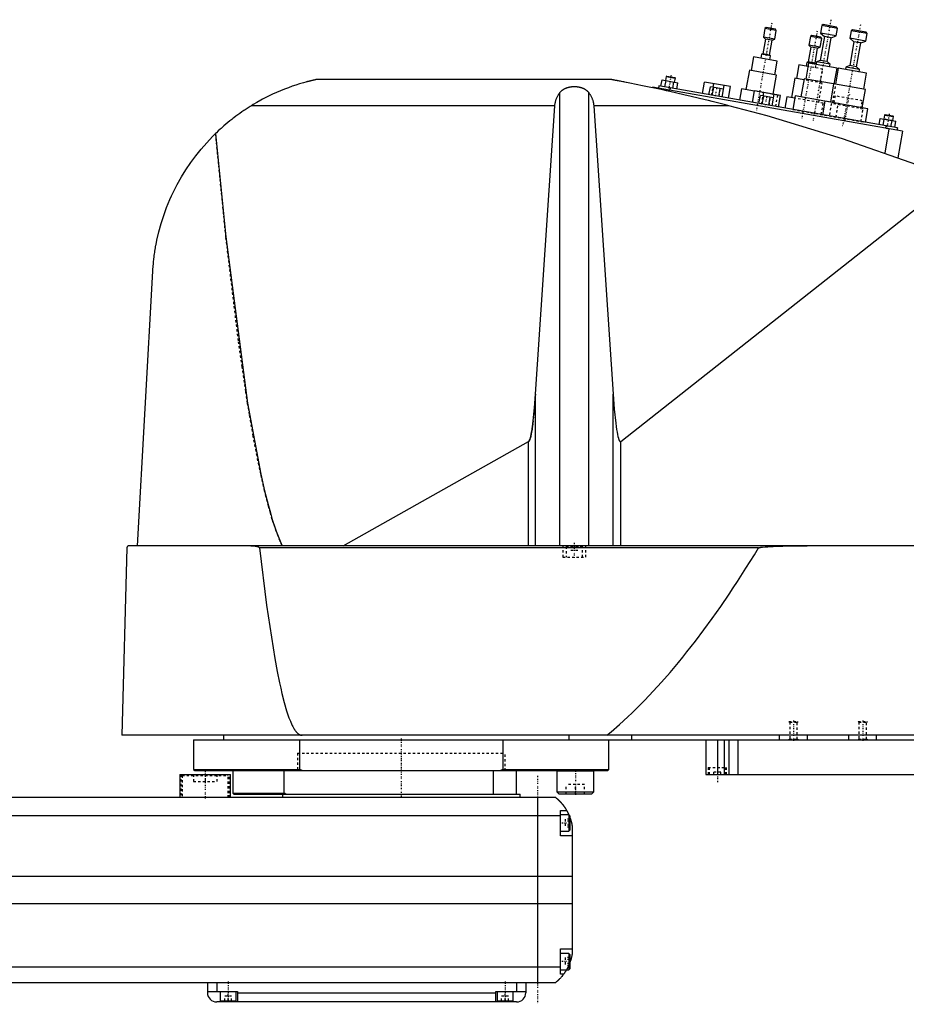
# Model space of a CAD drawing. Extents: x -186 to 1056, y -1 to 900.
# Tile 2 of 4: x 435 to 819, y 371 to 797. Entities that reach past the tile are written whole.
import ezdxf

# ---------------------------------------------------------------- set-up
doc = ezdxf.new("R2010")
doc.units = 0
doc.linetypes.add('CENTER', pattern=[1.5, 0.45, -0.5, 0.05, -0.5])
doc.linetypes.add('DASHED', pattern=[2, 1, -1])
for name, color, linetype in [('AM_0', 7, 'CONTINUOUS'), ('AM_3', 7, 'DASHED'), ('AM_7', 7, 'CENTER')]:
    doc.layers.add(name, color=color, linetype=linetype)

msp = doc.modelspace()

# ---------------------------------------------------------------- linework, layer by layer
at = {"layer": 'AM_0', "color": 7, "linetype": 'CONTINUOUS'}
for p, q in [((757.62, 793.62), (756.94, 789.78)), ((758.2, 794.03), (757.62, 793.62)), ((762.54, 792.75), (757.62, 793.62)), ((762.13, 793.33), (758.2, 794.03)), ((762.54, 792.75), (762.13, 793.33)), ((782.21, 794.87), (781.63, 791.62)), ((782.79, 795.27), (782.21, 794.87)), ((789.1, 793.65), (782.21, 794.87)), ((788.69, 794.23), (782.79, 795.27)), ((788.53, 790.4), (789.1, 793.65)), ((789.1, 793.65), (788.69, 794.23)), ((757.82, 789.01), (756.69, 782.61)), ((756.94, 789.78), (757.82, 789.01)), ((761.86, 788.91), (756.94, 789.78)), ((760.77, 788.49), (757.82, 789.01)), ((760.77, 788.49), (761.86, 788.91)), ((761.86, 788.91), (762.54, 792.75)), ((777.31, 790.15), (776.64, 786.31)), ((777.89, 790.55), (777.31, 790.15)), ((782.24, 789.28), (777.31, 790.15)), ((781.83, 789.86), (777.89, 790.55)), ((781.56, 785.44), (782.24, 789.28)), ((783.39, 790.09), (781.57, 779.75)), ((781.63, 791.62), (783.39, 790.09)), ((788.53, 790.4), (781.63, 791.62)), ((782.24, 789.28), (781.83, 789.86)), ((786.35, 789.57), (783.39, 790.09)), ((784.53, 779.23), (786.35, 789.57)), ((786.35, 789.57), (788.53, 790.4)), ((795.01, 792.61), (794.44, 789.36)), ((794.44, 789.36), (796.2, 787.83)), ((801.33, 788.15), (794.44, 789.36)), ((795.59, 793.02), (795.01, 792.61)), ((801.9, 791.4), (795.01, 792.61)), ((801.5, 791.97), (795.59, 793.02)), ((801.33, 788.15), (801.9, 791.4)), ((801.9, 791.4), (801.5, 791.97)), ((759.65, 782.09), (760.77, 788.49)), ((777.52, 785.54), (776.39, 779.14)), ((776.64, 786.31), (777.52, 785.54)), ((781.56, 785.44), (776.64, 786.31)), ((780.47, 785.02), (777.52, 785.54)), ((779.34, 778.62), (780.47, 785.02)), ((780.47, 785.02), (781.56, 785.44)), ((796.2, 787.83), (794.37, 777.49)), ((799.15, 787.31), (796.2, 787.83)), ((797.33, 776.97), (799.15, 787.31)), ((799.15, 787.31), (801.33, 788.15)), ((752.65, 781.29), (751.61, 775.39)), ((762.99, 779.47), (752.65, 781.29)), ((756.15, 782.4), (755.85, 780.73)), ((756.69, 782.61), (756.15, 782.4)), ((760.09, 781.71), (756.15, 782.4)), ((759.65, 782.09), (756.69, 782.61)), ((760.09, 781.71), (759.65, 782.09)), ((759.79, 780.04), (760.09, 781.71)), ((761.95, 773.56), (762.99, 779.47)), ((772.35, 777.82), (771.3, 771.91)), ((776.28, 777.13), (772.35, 777.82)), ((776.55, 778.6), (775.33, 771.71)), ((775.84, 778.93), (775.55, 777.26)), ((776.39, 779.14), (775.84, 778.93)), ((779.78, 778.24), (775.84, 778.93)), ((779.34, 778.62), (776.39, 779.14)), ((788.86, 776.43), (776.55, 778.6)), ((779.78, 778.24), (779.34, 778.62)), ((779.94, 779.12), (779.75, 778.04)), ((779.75, 778.04), (779.78, 778.24)), ((781.57, 779.75), (779.94, 779.12)), ((785.85, 778.08), (779.94, 779.12)), ((784.53, 779.23), (781.57, 779.75)), ((785.85, 778.08), (784.53, 779.23)), ((785.66, 777), (785.85, 778.08)), ((787.64, 769.54), (788.86, 776.43)), ((789.35, 776.35), (788.13, 769.45)), ((801.66, 774.18), (789.35, 776.35)), ((792.74, 776.87), (792.55, 775.78)), ((794.37, 777.49), (792.74, 776.87)), ((798.65, 775.82), (792.74, 776.87)), ((797.33, 776.97), (794.37, 777.49)), ((798.65, 775.82), (797.33, 776.97)), ((714.85, 772.78), (714.54, 771.06)), ((715.14, 772.98), (714.85, 772.78)), ((714.85, 772.78), (718.79, 772.08)), ((715.14, 772.98), (718.58, 772.37)), ((718.48, 770.36), (718.79, 772.08)), ((718.79, 772.08), (718.58, 772.37)), ((750.87, 775.52), (749.39, 767.15)), ((762.69, 773.43), (750.87, 775.52)), ((761.23, 765.16), (762.69, 773.43)), ((770.57, 772.04), (769.09, 763.67)), ((774.5, 771.35), (770.57, 772.04)), ((774.59, 771.84), (773.2, 763.96)), ((787.4, 769.58), (774.59, 771.84)), ((798.46, 774.74), (798.65, 775.82)), ((800.44, 767.28), (801.66, 774.18)), ((690.94, 771.5), (563.33, 771.5)), ((708.96, 768.18), (708.91, 767.91)), ((817.29, 749.08), (708.96, 768.18)), ((711.6, 768.73), (711.42, 767.75)), ((815, 750.5), (711.6, 768.73)), ((712.56, 768.56), (713.05, 771.32)), ((713.05, 771.32), (719.87, 770.12)), ((714.27, 768.26), (714.75, 771.02)), ((716.52, 767.86), (716.35, 766.88)), ((717.68, 767.66), (718.17, 770.42)), ((719.39, 767.36), (719.87, 770.12)), ((730.6, 765.38), (731.49, 770.4)), ((742.71, 768.42), (731.49, 770.4)), ((733.37, 764.89), (733.98, 768.34)), ((739.67, 767.34), (733.98, 768.34)), ((734.79, 764.64), (735.4, 768.09)), ((735.14, 768.14), (735.42, 769.71)), ((737.64, 764.14), (738.24, 767.59)), ((739.06, 763.89), (739.95, 768.91)), ((741.83, 763.4), (742.71, 768.42)), ((787.39, 769.58), (786, 761.71)), ((801.18, 767.15), (787.39, 769.58)), ((668.66, 569.6), (668.66, 765.71)), ((681.34, 569.6), (681.34, 765.71)), ((714.87, 767.14), (714.78, 766.64)), ((739.06, 763.89), (739.67, 767.34)), ((747.42, 767.49), (746.56, 762.57)), ((753.13, 766.49), (747.42, 767.49)), ((752.27, 761.56), (753.15, 766.58)), ((764.38, 764.6), (753.15, 766.58)), ((755.04, 761.07), (755.65, 764.52)), ((761.33, 763.52), (755.65, 764.52)), ((756.46, 760.82), (757.07, 764.27)), ((756.81, 764.32), (757.08, 765.89)), ((759.3, 760.32), (759.91, 763.77)), ((760.72, 760.07), (761.33, 763.52)), ((760.73, 760.07), (761.61, 765.09)), ((763.49, 759.58), (764.38, 764.6)), ((767.12, 764.02), (766.25, 759.1)), ((770.57, 763.41), (767.12, 764.02)), ((770.74, 764.4), (769.7, 758.49)), ((783.54, 762.14), (770.74, 764.4)), ((799.79, 759.27), (801.18, 767.15)), ((666.57, 760.16), (535.05, 760.16)), ((658.17, 635.23), (666.57, 760.16)), ((742.03, 760.16), (683.43, 760.16)), ((683.43, 760.16), (691.83, 635.23)), ((783.54, 762.14), (782.5, 756.23)), ((802.25, 758.84), (783.54, 762.14)), ((801.21, 752.93), (802.25, 758.84)), ((809.39, 756.1), (809.08, 754.38)), ((809.68, 756.31), (809.39, 756.1)), ((809.39, 756.1), (813.33, 755.41)), ((809.68, 756.31), (813.12, 755.7)), ((813.02, 753.69), (813.33, 755.41)), ((813.33, 755.41), (813.12, 755.7)), ((807.1, 751.89), (807.59, 754.64)), ((807.59, 754.64), (814.41, 753.44)), ((808.81, 751.59), (809.3, 754.34)), ((810.08, 751.37), (809.9, 750.38)), ((812.22, 750.99), (812.71, 753.74)), ((813.93, 750.69), (814.41, 753.44)), ((815, 750.5), (814.83, 749.52)), ((811.38, 750.12), (809.53, 739.63)), ((817.29, 749.08), (815.26, 737.59)), ((695.22, 614.75), (839.33, 728.44)), ((485.65, 569.6), (492.34, 688.56)), ((658.17, 569.6), (658.17, 635.23)), ((691.83, 569.6), (691.83, 635.23)), ((574.82, 569.6), (655.15, 614.71)), ((655.15, 569.6), (655.15, 614.71)), ((695.22, 569.6), (695.22, 614.75)), ((481.05, 568.63), (478.96, 487.5)), ((1052.45, 569.6), (482.05, 569.6)), ((754.88, 568.63), (538.61, 568.63)), ((1055.5, 487.5), (478.96, 487.5)), ((523, 487.5), (523, 485.5)), ((672.83, 485.5), (672.83, 487.5)), ((700, 485.5), (700, 487.5)), ((764, 485.5), (764, 487.5)), ((776, 485.5), (776, 487.5)), ((794, 485.5), (794, 487.5)), ((806, 485.5), (806, 487.5)), ((510, 485.5), (510, 472.7)), ((510, 485.5), (1050, 485.5)), ((555.98, 472.7), (555.98, 485.5)), ((644.02, 485.5), (644.02, 472.7)), ((690, 472.7), (690, 485.5)), ((732, 485.5), (732, 470.5)), ((737, 485.5), (737, 470.5)), ((740, 485.5), (740, 470.5)), ((742, 485.5), (742, 470.5)), ((745.84, 485.5), (745.84, 470.5)), ((504, 470.5), (504, 460.5)), ((504, 470.5), (526, 470.5)), ((510, 472.7), (510.5, 472.2)), ((510, 472.7), (555.98, 472.7)), ((510.5, 472.2), (689.5, 472.2)), ((526, 460.5), (526, 470.5)), ((527, 472.2), (527, 462.5)), ((549.28, 462.5), (549.28, 472.2)), ((557.01, 472.2), (555.98, 472.7)), ((640, 462), (640, 472.2)), ((644.02, 472.7), (642.99, 472.2)), ((644.02, 472.7), (690, 472.7)), ((650, 462), (650, 472.2)), ((667.55, 472.2), (667.45, 472.1)), ((667.45, 472.1), (667.45, 463)), ((667.45, 472.1), (683.45, 472.1)), ((683.45, 472.1), (683.35, 472.2)), ((683.45, 463), (683.45, 472.1)), ((689.5, 472.2), (690, 472.7)), ((732, 470.5), (1040, 470.5)), ((527, 462.5), (527.5, 462)), ((527, 462.5), (549.28, 462.5)), ((527.5, 462), (651.5, 462)), ((548.5, 462), (548.5, 460.5)), ((550, 462), (549.28, 462.5)), ((651.5, 460.5), (651.5, 462)), ((667.45, 463), (668.25, 462.2)), ((667.45, 463), (683.45, 463)), ((668.25, 462.2), (682.65, 462.2)), ((682.65, 462.2), (683.45, 463)), ((667, 460.5), (-83, 460.5)), ((659, 460.5), (659, 380.5)), ((-85, 452.8), (669, 452.8)), ((669, 444), (669, 455)), ((669, 455), (671.65, 455)), ((672.6, 453), (669, 453)), ((673, 452.6), (672.6, 453)), ((672.6, 453), (672.6, 446)), ((673, 452.6), (673, 446.4)), ((674, 448.5), (674, 392.5)), ((669, 446), (672.6, 446)), ((674, 444), (669, 444)), ((672.6, 446), (673, 446.4)), ((-90, 426.46), (674, 426.46)), ((-90, 414.6), (674, 414.6)), ((669, 395), (674, 395)), ((669, 384), (669, 395)), ((672.6, 393), (669, 393)), ((673, 392.6), (672.6, 393)), ((672.6, 393), (672.6, 386)), ((673, 392.6), (673, 386.4)), ((-85, 387.22), (669, 387.22)), ((669, 386), (672.6, 386)), ((670.34, 384), (669, 384)), ((672.6, 386), (673, 386.4)), ((-83, 380.5), (667, 380.5)), ((516, 380.5), (516, 376)), ((520, 380.5), (520, 376.5)), ((650, 380.5), (650, 376.5)), ((654, 380.5), (654, 376)), ((516, 376.5), (529, 376.5)), ((521.5, 376.5), (521.5, 372.5)), ((528.5, 372.5), (528.5, 376.5)), ((529, 376.5), (529, 372)), ((529, 376), (641, 376)), ((641, 376.5), (654, 376.5)), ((641, 372), (641, 376.5)), ((641.5, 376.5), (641.5, 372.5)), ((648.5, 372.5), (648.5, 376.5)), ((650, 372), (520, 372)), ((521.5, 372.5), (528.5, 372.5)), ((525, 372), (525, 372.5)), ((641.5, 372.5), (648.5, 372.5)), ((645, 372), (645, 372.5))]:
    msp.add_line(p, q, dxfattribs=at)
for points in [[(563.33, 771.5, 0), (563.33, 771.5, 0), (563.33, 771.5, 0), (563.33, 771.5, 0), (563.33, 771.5, 0), (563.33, 771.5, 0), (563.32, 771.5, 0), (563.32, 771.5, 0), (563.31, 771.5, 0), (563.3, 771.49, 0), (563.3, 771.49, 0), (563.29, 771.49, 0), (563.29, 771.49, 0), (563.28, 771.49, 0), (563.27, 771.49, 0), (563.26, 771.48, 0), (563.24, 771.48, 0), (563.23, 771.48, 0), (563.22, 771.48, 0), (563.22, 771.48, 0), (563.2, 771.47, 0), (563.19, 771.47, 0), (563.18, 771.47, 0), (563.17, 771.47, 0), (563.15, 771.46, 0), (563.13, 771.46, 0), (563.13, 771.46, 0), (563.12, 771.45, 0), (563.1, 771.45, 0), (563.07, 771.44, 0), (563.05, 771.44, 0), (563.03, 771.44, 0), (563.01, 771.43, 0), (563, 771.43, 0), (562.99, 771.42, 0), (562.96, 771.42, 0), (562.94, 771.41, 0), (562.91, 771.41, 0), (562.89, 771.4, 0), (562.86, 771.4, 0), (562.84, 771.39, 0), (562.83, 771.39, 0), (562.8, 771.39, 0), (562.78, 771.38, 0), (562.67, 771.36, 0), (562.48, 771.31, 0), (562.28, 771.27, 0), (562.18, 771.24, 0), (562.07, 771.22, 0), (561.86, 771.17, 0), (561.65, 771.12, 0), (561.42, 771.07, 0), (561.19, 771.01, 0), (560.95, 770.96, 0), (560.83, 770.93, 0), (560.71, 770.9, 0), (560.46, 770.83, 0), (560.2, 770.77, 0), (560.07, 770.74, 0), (559.94, 770.7, 0), (559.68, 770.64, 0), (559.41, 770.57, 0), (559.28, 770.53, 0), (559.14, 770.5, 0), (558.87, 770.42, 0), (558.6, 770.35, 0), (557.62, 770.08, 0), (555.96, 769.59, 0), (554.36, 769.09, 0), (552.74, 768.54, 0), (551.07, 767.95, 0), (550.23, 767.63, 0), (549.37, 767.3, 0), (547.66, 766.61, 0), (545.93, 765.87, 0), (544.2, 765.08, 0), (542.47, 764.26, 0), (540.77, 763.4, 0), (539.92, 762.95, 0), (539.09, 762.5, 0), (537.44, 761.58, 0), (535.83, 760.64, 0), (535.05, 760.16, 0)], [(668.66, 765.71, 0), (668.7, 765.76, 0), (668.77, 765.86, 0), (668.85, 765.95, 0), (668.89, 766, 0), (668.93, 766.05, 0), (669.01, 766.14, 0), (669.09, 766.24, 0), (669.18, 766.33, 0), (669.27, 766.42, 0), (669.37, 766.51, 0), (669.41, 766.56, 0), (669.46, 766.6, 0), (669.56, 766.69, 0), (669.66, 766.77, 0), (669.76, 766.85, 0), (669.86, 766.93, 0), (669.97, 767.01, 0), (670.02, 767.05, 0), (670.07, 767.09, 0), (670.18, 767.16, 0), (670.29, 767.23, 0), (670.34, 767.26, 0), (670.4, 767.3, 0), (670.51, 767.36, 0), (670.61, 767.42, 0), (670.67, 767.45, 0), (670.72, 767.48, 0), (670.83, 767.54, 0), (670.95, 767.59, 0), (671.06, 767.65, 0), (671.18, 767.7, 0), (671.3, 767.75, 0), (671.36, 767.78, 0), (671.42, 767.8, 0), (671.54, 767.85, 0), (671.67, 767.9, 0), (671.79, 767.94, 0), (671.92, 767.99, 0), (672.05, 768.03, 0), (672.12, 768.05, 0), (672.19, 768.07, 0), (672.32, 768.1, 0), (672.45, 768.14, 0), (672.59, 768.17, 0), (672.72, 768.2, 0), (672.86, 768.23, 0), (672.93, 768.25, 0), (673, 768.26, 0), (673.14, 768.28, 0), (673.28, 768.31, 0), (673.41, 768.33, 0), (673.55, 768.35, 0), (673.69, 768.37, 0), (673.76, 768.37, 0), (673.83, 768.38, 0), (673.97, 768.4, 0), (674.11, 768.41, 0), (674.25, 768.42, 0), (674.39, 768.43, 0), (674.53, 768.43, 0), (674.59, 768.44, 0), (674.66, 768.44, 0), (674.8, 768.44, 0), (674.93, 768.44, 0), (675, 768.44, 0), (675.07, 768.44, 0), (675.2, 768.44, 0), (675.34, 768.44, 0), (675.41, 768.44, 0), (675.47, 768.43, 0), (675.61, 768.43, 0), (675.75, 768.42, 0), (675.89, 768.41, 0), (676.03, 768.4, 0), (676.17, 768.38, 0), (676.24, 768.37, 0), (676.31, 768.37, 0), (676.45, 768.35, 0), (676.59, 768.33, 0), (676.72, 768.31, 0), (676.86, 768.28, 0), (677, 768.26, 0), (677.07, 768.25, 0), (677.14, 768.23, 0), (677.28, 768.2, 0), (677.41, 768.17, 0), (677.55, 768.14, 0), (677.68, 768.1, 0), (677.81, 768.07, 0), (677.88, 768.05, 0), (677.95, 768.03, 0), (678.08, 767.99, 0), (678.21, 767.94, 0), (678.33, 767.9, 0), (678.46, 767.85, 0), (678.58, 767.8, 0), (678.64, 767.78, 0), (678.7, 767.75, 0), (678.82, 767.7, 0), (678.94, 767.65, 0), (679.05, 767.59, 0), (679.17, 767.54, 0), (679.28, 767.48, 0), (679.33, 767.45, 0), (679.39, 767.42, 0), (679.49, 767.36, 0), (679.6, 767.3, 0), (679.66, 767.26, 0), (679.71, 767.23, 0), (679.82, 767.16, 0), (679.93, 767.09, 0), (679.98, 767.05, 0), (680.03, 767.01, 0), (680.14, 766.93, 0), (680.24, 766.85, 0), (680.34, 766.77, 0), (680.44, 766.69, 0), (680.54, 766.6, 0), (680.59, 766.56, 0), (680.63, 766.51, 0), (680.73, 766.42, 0), (680.82, 766.33, 0), (680.91, 766.24, 0), (680.99, 766.14, 0), (681.07, 766.05, 0), (681.11, 766, 0), (681.15, 765.95, 0), (681.23, 765.86, 0), (681.3, 765.76, 0), (681.34, 765.71, 0)], [(742.03, 760.16, 0), (740.59, 760.53, 0), (737.67, 761.27, 0), (734.69, 762.01, 0), (733.19, 762.37, 0), (731.68, 762.74, 0), (728.64, 763.47, 0), (725.58, 764.19, 0), (722.52, 764.91, 0), (719.46, 765.6, 0), (716.41, 766.28, 0), (714.9, 766.62, 0), (713.39, 766.95, 0), (710.41, 767.59, 0), (707.47, 768.21, 0), (704.59, 768.81, 0), (701.78, 769.39, 0), (699.05, 769.93, 0), (697.64, 770.21, 0), (697.41, 770.26, 0), (696.93, 770.35, 0), (696.46, 770.44, 0), (696.22, 770.49, 0), (695.99, 770.53, 0), (695.52, 770.63, 0), (695.06, 770.71, 0), (694.6, 770.8, 0), (694.16, 770.89, 0), (693.73, 770.97, 0), (693.52, 771.01, 0), (693.31, 771.05, 0), (692.91, 771.13, 0), (692.53, 771.2, 0), (692.32, 771.24, 0), (692.26, 771.25, 0), (692.2, 771.26, 0), (692.17, 771.27, 0), (692.14, 771.27, 0), (692.08, 771.28, 0), (692.03, 771.29, 0), (691.97, 771.31, 0), (691.91, 771.32, 0), (691.86, 771.33, 0), (691.83, 771.33, 0), (691.8, 771.34, 0), (691.74, 771.35, 0), (691.69, 771.36, 0), (691.64, 771.37, 0), (691.58, 771.38, 0), (691.53, 771.39, 0), (691.51, 771.39, 0), (691.48, 771.4, 0), (691.44, 771.41, 0), (691.39, 771.41, 0), (691.37, 771.42, 0), (691.35, 771.42, 0), (691.3, 771.43, 0), (691.26, 771.44, 0), (691.24, 771.44, 0), (691.22, 771.45, 0), (691.19, 771.45, 0), (691.15, 771.46, 0), (691.12, 771.47, 0), (691.09, 771.47, 0), (691.06, 771.48, 0), (691.05, 771.48, 0), (691.04, 771.48, 0), (691.02, 771.48, 0), (691, 771.49, 0), (690.98, 771.49, 0), (690.96, 771.49, 0), (690.95, 771.5, 0), (690.95, 771.5, 0), (690.94, 771.5, 0), (690.94, 771.5, 0), (690.94, 771.5, 0), (690.94, 771.5, 0)], [(666.57, 760.16, 0), (666.58, 760.32, 0), (666.61, 760.65, 0), (666.66, 760.97, 0), (666.68, 761.13, 0), (666.71, 761.3, 0), (666.78, 761.62, 0), (666.85, 761.94, 0), (666.94, 762.26, 0), (667.03, 762.57, 0), (667.14, 762.89, 0), (667.2, 763.04, 0), (667.26, 763.2, 0), (667.39, 763.51, 0), (667.52, 763.81, 0), (667.67, 764.11, 0), (667.83, 764.41, 0), (668, 764.71, 0), (668.08, 764.86, 0), (668.17, 765, 0), (668.36, 765.29, 0), (668.56, 765.57, 0), (668.66, 765.71, 0)], [(681.34, 765.71, 0), (681.44, 765.57, 0), (681.64, 765.29, 0), (681.83, 765, 0), (681.92, 764.86, 0), (682, 764.71, 0), (682.17, 764.41, 0), (682.33, 764.11, 0), (682.48, 763.81, 0), (682.61, 763.51, 0), (682.74, 763.2, 0), (682.8, 763.04, 0), (682.86, 762.89, 0), (682.97, 762.57, 0), (683.06, 762.26, 0), (683.15, 761.94, 0), (683.22, 761.62, 0), (683.29, 761.3, 0), (683.32, 761.13, 0), (683.34, 760.97, 0), (683.39, 760.65, 0), (683.42, 760.32, 0), (683.43, 760.16, 0)], [(535.05, 760.16, 0), (534.58, 759.87, 0), (533.66, 759.29, 0), (532.74, 758.69, 0), (532.28, 758.39, 0), (531.83, 758.08, 0), (530.93, 757.47, 0), (530.03, 756.84, 0), (529.14, 756.2, 0), (528.26, 755.55, 0), (527.39, 754.89, 0), (526.96, 754.55, 0), (526.53, 754.21, 0), (525.67, 753.53, 0), (524.82, 752.84, 0), (523.98, 752.14, 0), (523.15, 751.42, 0), (522.33, 750.7, 0), (521.92, 750.33, 0), (521.52, 749.97, 0), (520.71, 749.22, 0), (519.92, 748.47, 0), (519.53, 748.09, 0)], [(839.33, 728.44, 0), (823.4, 734.59, 0), (791.19, 745.86, 0), (758.52, 755.74, 0), (742.03, 760.16, 0)], [(492.34, 688.56, 0), (492.36, 688.89, 0), (492.4, 689.54, 0), (492.45, 690.19, 0), (492.47, 690.52, 0), (492.5, 690.84, 0), (492.56, 691.49, 0), (492.62, 692.13, 0), (492.68, 692.78, 0), (492.75, 693.42, 0), (492.82, 694.06, 0), (492.86, 694.37, 0), (492.9, 694.69, 0), (492.98, 695.33, 0), (493.07, 695.96, 0), (493.16, 696.59, 0), (493.25, 697.21, 0), (493.35, 697.84, 0), (493.4, 698.15, 0), (493.45, 698.46, 0), (493.56, 699.09, 0), (493.67, 699.71, 0), (493.73, 700.01, 0), (494.09, 701.86, 0), (494.93, 705.5, 0), (495.91, 709.08, 0), (497.03, 712.6, 0), (498.3, 716.06, 0), (499.7, 719.46, 0), (500.45, 721.14, 0), (501.24, 722.81, 0), (502.91, 726.09, 0), (504.72, 729.3, 0), (506.67, 732.43, 0), (508.74, 735.49, 0), (510.93, 738.46, 0), (512.07, 739.91, 0), (513.25, 741.34, 0), (515.68, 744.12, 0), (518.22, 746.79, 0), (519.53, 748.09, 0)], [(519.53, 748.09, 0), (524, 703.31, 0), (533.41, 631.3, 0), (539.13, 600.55, 0), (540.78, 593.33, 0), (542.45, 586.82, 0), (543.28, 583.82, 0), (544.12, 581.01, 0), (545.8, 575.91, 0), (547.49, 571.52, 0), (548.33, 569.6, 0)], [(655.15, 614.71, 0), (655.16, 614.71, 0), (655.16, 614.71, 0), (655.17, 614.72, 0), (655.17, 614.72, 0), (655.17, 614.72, 0), (655.18, 614.72, 0), (655.18, 614.73, 0), (655.19, 614.73, 0), (655.19, 614.73, 0), (655.2, 614.74, 0), (655.2, 614.74, 0), (655.2, 614.74, 0), (655.21, 614.74, 0), (655.21, 614.75, 0), (655.23, 614.76, 0), (655.25, 614.78, 0), (655.26, 614.79, 0), (655.29, 614.82, 0), (655.32, 614.85, 0), (655.35, 614.89, 0), (655.38, 614.93, 0), (655.41, 614.98, 0), (655.43, 615, 0), (655.44, 615.02, 0), (655.47, 615.07, 0), (655.5, 615.13, 0), (655.53, 615.18, 0), (655.56, 615.24, 0), (655.59, 615.31, 0), (655.61, 615.34, 0), (655.62, 615.37, 0), (655.65, 615.44, 0), (655.68, 615.52, 0), (655.7, 615.56, 0), (655.71, 615.6, 0), (655.74, 615.68, 0), (655.77, 615.76, 0), (655.79, 615.8, 0), (655.8, 615.85, 0), (655.83, 615.94, 0), (655.86, 616.03, 0), (655.97, 616.38, 0), (656.15, 617.08, 0), (656.32, 617.9, 0), (656.5, 618.83, 0), (656.67, 619.88, 0), (656.76, 620.44, 0), (656.84, 621.04, 0), (657.01, 622.31, 0), (657.17, 623.69, 0), (657.73, 629.38, 0), (658.17, 635.23, 0)], [(691.83, 635.23, 0), (692.32, 628.77, 0), (692.95, 622.66, 0), (693.13, 621.22, 0), (693.32, 619.92, 0), (693.42, 619.32, 0), (693.52, 618.75, 0), (693.71, 617.73, 0), (693.91, 616.86, 0), (694.11, 616.13, 0), (694.22, 615.77, 0), (694.26, 615.67, 0), (694.29, 615.59, 0), (694.31, 615.54, 0), (694.32, 615.5, 0), (694.36, 615.42, 0), (694.39, 615.34, 0), (694.42, 615.27, 0), (694.46, 615.2, 0), (694.49, 615.14, 0), (694.51, 615.11, 0), (694.52, 615.08, 0), (694.56, 615.02, 0), (694.59, 614.97, 0), (694.61, 614.94, 0), (694.63, 614.92, 0), (694.66, 614.88, 0), (694.69, 614.84, 0), (694.71, 614.82, 0), (694.73, 614.8, 0), (694.76, 614.77, 0), (694.78, 614.75, 0), (694.79, 614.75, 0), (694.79, 614.74, 0), (694.79, 614.74, 0), (694.8, 614.74, 0), (694.8, 614.74, 0), (694.81, 614.73, 0), (694.81, 614.73, 0), (694.82, 614.72, 0), (694.83, 614.72, 0), (694.83, 614.72, 0), (694.83, 614.72, 0), (694.84, 614.71, 0), (694.84, 614.71, 0), (694.85, 614.71, 0), (694.85, 614.7, 0), (694.86, 614.7, 0), (694.86, 614.7, 0), (694.87, 614.7, 0), (694.87, 614.7, 0), (694.88, 614.69, 0), (694.88, 614.69, 0), (694.89, 614.69, 0), (694.89, 614.69, 0), (694.9, 614.69, 0), (694.9, 614.68, 0), (694.9, 614.68, 0), (694.91, 614.68, 0), (694.91, 614.68, 0), (694.92, 614.68, 0), (694.92, 614.68, 0), (694.93, 614.68, 0), (694.93, 614.68, 0), (694.93, 614.67, 0), (694.94, 614.67, 0), (694.94, 614.67, 0), (694.95, 614.67, 0), (694.96, 614.67, 0), (694.96, 614.67, 0), (694.96, 614.67, 0), (694.97, 614.67, 0), (694.97, 614.67, 0), (694.98, 614.67, 0), (694.98, 614.67, 0), (694.99, 614.67, 0), (694.99, 614.67, 0), (695, 614.67, 0), (695, 614.67, 0), (695.01, 614.67, 0), (695.01, 614.67, 0), (695.02, 614.67, 0), (695.02, 614.67, 0), (695.03, 614.67, 0), (695.03, 614.67, 0), (695.03, 614.67, 0), (695.04, 614.67, 0), (695.05, 614.67, 0), (695.05, 614.67, 0), (695.06, 614.67, 0), (695.06, 614.67, 0), (695.07, 614.67, 0), (695.07, 614.67, 0), (695.07, 614.68, 0), (695.08, 614.68, 0), (695.08, 614.68, 0), (695.09, 614.68, 0), (695.1, 614.68, 0), (695.1, 614.68, 0), (695.1, 614.68, 0), (695.11, 614.69, 0), (695.11, 614.69, 0), (695.12, 614.69, 0), (695.12, 614.69, 0), (695.12, 614.69, 0), (695.13, 614.7, 0), (695.13, 614.7, 0), (695.14, 614.7, 0), (695.14, 614.7, 0), (695.15, 614.71, 0), (695.15, 614.71, 0), (695.16, 614.71, 0), (695.16, 614.71, 0), (695.17, 614.72, 0), (695.17, 614.72, 0), (695.17, 614.72, 0), (695.18, 614.73, 0), (695.19, 614.73, 0), (695.19, 614.73, 0), (695.2, 614.74, 0), (695.2, 614.74, 0), (695.2, 614.74, 0), (695.21, 614.75, 0), (695.21, 614.75, 0), (695.22, 614.75, 0)], [(482.05, 569.6, 0), (482.02, 569.6, 0), (481.96, 569.6, 0), (481.89, 569.59, 0), (481.86, 569.58, 0), (481.83, 569.58, 0), (481.77, 569.56, 0), (481.71, 569.54, 0), (481.64, 569.51, 0), (481.58, 569.48, 0), (481.52, 569.45, 0), (481.49, 569.43, 0), (481.46, 569.41, 0), (481.4, 569.36, 0), (481.34, 569.31, 0), (481.29, 569.25, 0), (481.24, 569.18, 0), (481.21, 569.14, 0), (481.2, 569.13, 0), (481.19, 569.11, 0), (481.19, 569.1, 0), (481.18, 569.1, 0), (481.17, 569.08, 0), (481.17, 569.07, 0), (481.16, 569.06, 0), (481.16, 569.05, 0), (481.15, 569.03, 0), (481.14, 569.01, 0), (481.14, 569.01, 0), (481.13, 569, 0), (481.12, 568.98, 0), (481.12, 568.96, 0), (481.11, 568.94, 0), (481.1, 568.92, 0), (481.09, 568.89, 0), (481.09, 568.88, 0), (481.09, 568.87, 0), (481.08, 568.85, 0), (481.08, 568.82, 0), (481.07, 568.8, 0), (481.07, 568.78, 0), (481.07, 568.78, 0), (481.06, 568.77, 0), (481.06, 568.77, 0), (481.06, 568.77, 0), (481.06, 568.76, 0), (481.06, 568.76, 0), (481.06, 568.75, 0), (481.06, 568.75, 0), (481.06, 568.74, 0), (481.06, 568.74, 0), (481.06, 568.74, 0), (481.06, 568.73, 0), (481.06, 568.73, 0), (481.06, 568.72, 0), (481.06, 568.72, 0), (481.06, 568.71, 0), (481.06, 568.71, 0), (481.06, 568.71, 0), (481.06, 568.7, 0), (481.05, 568.7, 0), (481.05, 568.69, 0), (481.05, 568.69, 0), (481.05, 568.68, 0), (481.05, 568.68, 0), (481.05, 568.67, 0), (481.05, 568.67, 0), (481.05, 568.67, 0), (481.05, 568.66, 0), (481.05, 568.66, 0), (481.05, 568.65, 0), (481.05, 568.64, 0), (481.05, 568.64, 0), (481.05, 568.64, 0), (481.05, 568.63, 0), (481.05, 568.63, 0), (481.05, 568.63, 0)], [(534.85, 569.6, 0), (534.95, 569.6, 0), (535.17, 569.6, 0), (535.38, 569.59, 0), (535.5, 569.58, 0), (535.61, 569.58, 0), (535.83, 569.56, 0), (536.06, 569.54, 0), (536.29, 569.51, 0), (536.51, 569.48, 0), (536.74, 569.45, 0), (536.85, 569.43, 0), (536.97, 569.41, 0), (537.19, 569.36, 0), (537.41, 569.31, 0), (537.62, 569.26, 0), (537.83, 569.19, 0), (537.94, 569.15, 0), (537.98, 569.13, 0), (538.01, 569.12, 0), (538.03, 569.11, 0), (538.04, 569.11, 0), (538.08, 569.09, 0), (538.11, 569.08, 0), (538.13, 569.07, 0), (538.15, 569.06, 0), (538.18, 569.05, 0), (538.21, 569.03, 0), (538.23, 569.02, 0), (538.25, 569.01, 0), (538.28, 568.99, 0), (538.31, 568.97, 0), (538.35, 568.95, 0), (538.38, 568.93, 0), (538.41, 568.91, 0), (538.42, 568.9, 0), (538.44, 568.88, 0), (538.47, 568.86, 0), (538.49, 568.84, 0), (538.52, 568.81, 0), (538.53, 568.79, 0), (538.54, 568.79, 0), (538.54, 568.78, 0), (538.54, 568.78, 0), (538.54, 568.78, 0), (538.55, 568.77, 0), (538.55, 568.77, 0), (538.55, 568.76, 0), (538.56, 568.76, 0), (538.56, 568.75, 0), (538.56, 568.75, 0), (538.57, 568.75, 0), (538.57, 568.74, 0), (538.57, 568.74, 0), (538.57, 568.73, 0), (538.58, 568.73, 0), (538.58, 568.73, 0), (538.58, 568.72, 0), (538.58, 568.72, 0), (538.58, 568.71, 0), (538.59, 568.71, 0), (538.59, 568.7, 0), (538.59, 568.7, 0), (538.59, 568.69, 0), (538.6, 568.68, 0), (538.6, 568.68, 0), (538.6, 568.68, 0), (538.6, 568.67, 0), (538.6, 568.67, 0), (538.6, 568.66, 0), (538.6, 568.65, 0), (538.61, 568.65, 0), (538.61, 568.65, 0), (538.61, 568.64, 0), (538.61, 568.64, 0), (538.61, 568.63, 0), (538.61, 568.63, 0)], [(538.61, 568.63, 0), (541.63, 543.92, 0), (545.19, 520.7, 0), (546.21, 515.19, 0), (547.23, 510.17, 0), (547.74, 507.85, 0), (548.25, 505.66, 0), (549.28, 501.64, 0), (550.31, 498.12, 0), (551.33, 495.11, 0), (551.93, 493.58, 0), (552.11, 493.17, 0), (552.28, 492.78, 0), (552.36, 492.59, 0), (552.45, 492.41, 0), (552.62, 492.04, 0), (552.79, 491.69, 0), (552.96, 491.36, 0), (553.13, 491.04, 0), (553.31, 490.73, 0), (553.39, 490.58, 0), (553.48, 490.44, 0), (553.65, 490.16, 0), (553.82, 489.89, 0), (553.91, 489.76, 0), (553.99, 489.64, 0), (554.16, 489.4, 0), (554.34, 489.18, 0), (554.42, 489.07, 0), (554.51, 488.97, 0), (554.68, 488.77, 0), (554.85, 488.59, 0), (555.02, 488.42, 0), (555.2, 488.27, 0), (555.37, 488.13, 0), (555.45, 488.07, 0), (555.54, 488, 0), (555.71, 487.89, 0), (555.88, 487.8, 0), (556.05, 487.71, 0), (556.16, 487.67, 0), (556.18, 487.66, 0), (556.21, 487.65, 0), (556.23, 487.64, 0), (556.24, 487.64, 0), (556.27, 487.63, 0), (556.3, 487.62, 0), (556.33, 487.61, 0), (556.36, 487.6, 0), (556.38, 487.59, 0), (556.4, 487.59, 0), (556.41, 487.58, 0), (556.44, 487.57, 0), (556.47, 487.57, 0), (556.48, 487.56, 0), (556.5, 487.56, 0), (556.53, 487.55, 0), (556.56, 487.55, 0), (556.57, 487.54, 0), (556.58, 487.54, 0), (556.61, 487.54, 0), (556.64, 487.53, 0), (556.67, 487.53, 0), (556.7, 487.52, 0), (556.73, 487.52, 0), (556.74, 487.52, 0), (556.76, 487.51, 0), (556.79, 487.51, 0), (556.81, 487.51, 0), (556.84, 487.51, 0), (556.87, 487.5, 0), (556.9, 487.5, 0), (556.91, 487.5, 0), (556.93, 487.5, 0), (556.96, 487.5, 0), (556.99, 487.5, 0), (557, 487.5, 0)], [(689.11, 487.5, 0), (690.94, 489.03, 0), (694.59, 492.2, 0), (698.25, 495.54, 0), (700.07, 497.28, 0), (701.9, 499.05, 0), (705.56, 502.73, 0), (709.21, 506.57, 0), (712.86, 510.57, 0), (716.52, 514.75, 0), (720.17, 519.09, 0), (722, 521.32, 0), (723.83, 523.6, 0), (727.48, 528.27, 0), (731.13, 533.11, 0), (734.79, 538.12, 0), (738.44, 543.29, 0), (742.09, 548.63, 0), (743.92, 551.36, 0), (745.75, 554.13, 0), (749.4, 559.81, 0), (753.05, 565.65, 0), (754.88, 568.63, 0)], [(754.88, 568.63, 0), (754.88, 568.63, 0), (754.88, 568.63, 0), (754.88, 568.63, 0), (754.88, 568.63, 0), (754.88, 568.63, 0), (754.88, 568.63, 0), (754.88, 568.63, 0), (754.88, 568.63, 0), (754.89, 568.64, 0), (754.89, 568.64, 0), (754.89, 568.64, 0), (754.89, 568.65, 0), (754.9, 568.65, 0), (754.9, 568.65, 0), (754.9, 568.66, 0), (754.91, 568.66, 0), (754.91, 568.66, 0), (754.91, 568.66, 0), (754.92, 568.66, 0), (754.92, 568.67, 0), (754.93, 568.67, 0), (754.93, 568.67, 0), (754.94, 568.68, 0), (754.94, 568.68, 0), (754.94, 568.68, 0), (754.94, 568.68, 0), (754.95, 568.68, 0), (754.95, 568.69, 0), (754.97, 568.69, 0), (755, 568.71, 0), (755.03, 568.72, 0), (755.06, 568.73, 0), (755.09, 568.74, 0), (755.12, 568.75, 0), (755.13, 568.75, 0), (755.15, 568.76, 0), (755.18, 568.76, 0), (755.21, 568.77, 0), (755.31, 568.8, 0), (755.41, 568.82, 0), (755.5, 568.83, 0), (755.7, 568.87, 0), (755.89, 568.9, 0), (756.58, 568.98, 0), (757.7, 569.09, 0), (758.26, 569.13, 0), (758.82, 569.17, 0), (759.97, 569.24, 0), (761.14, 569.3, 0), (765.33, 569.45, 0), (772.51, 569.59, 0), (775.92, 569.6, 0)], [(667, 460.5, 0), (667, 460.5, 0), (667, 460.5, 0), (667, 460.5, 0), (667.01, 460.5, 0), (667.01, 460.49, 0), (667.01, 460.49, 0), (667.02, 460.49, 0), (667.02, 460.48, 0), (667.03, 460.47, 0), (667.04, 460.47, 0), (667.05, 460.46, 0), (667.05, 460.46, 0), (667.06, 460.45, 0), (667.08, 460.44, 0), (667.09, 460.42, 0), (667.11, 460.41, 0), (667.12, 460.4, 0), (667.13, 460.39, 0), (667.14, 460.38, 0), (667.16, 460.37, 0), (667.18, 460.35, 0), (667.19, 460.34, 0), (667.2, 460.33, 0), (667.23, 460.31, 0), (667.25, 460.29, 0), (667.27, 460.28, 0), (667.28, 460.27, 0), (667.3, 460.24, 0), (667.33, 460.22, 0), (667.36, 460.2, 0), (667.39, 460.17, 0), (667.42, 460.14, 0), (667.44, 460.13, 0), (667.46, 460.11, 0), (667.49, 460.08, 0), (667.52, 460.05, 0), (667.56, 460.02, 0), (667.6, 459.99, 0), (667.63, 459.96, 0), (667.65, 459.94, 0), (667.67, 459.92, 0), (667.71, 459.89, 0), (667.75, 459.85, 0), (667.79, 459.81, 0), (667.83, 459.77, 0), (667.88, 459.74, 0), (667.9, 459.72, 0), (667.92, 459.69, 0), (667.96, 459.65, 0), (668.01, 459.61, 0), (668.06, 459.57, 0), (668.1, 459.52, 0), (668.15, 459.48, 0), (668.17, 459.46, 0), (668.2, 459.43, 0), (668.25, 459.39, 0), (668.29, 459.34, 0), (668.34, 459.29, 0), (668.39, 459.24, 0), (668.44, 459.19, 0), (668.47, 459.17, 0), (668.49, 459.14, 0), (668.54, 459.09, 0), (668.6, 459.04, 0), (668.62, 459.01, 0), (668.65, 458.98, 0), (668.7, 458.93, 0), (668.75, 458.87, 0), (668.78, 458.85, 0), (668.81, 458.82, 0), (668.86, 458.76, 0), (668.91, 458.71, 0), (668.97, 458.65, 0), (669.02, 458.59, 0), (669.07, 458.53, 0), (669.1, 458.5, 0), (669.13, 458.47, 0), (669.18, 458.41, 0), (669.24, 458.35, 0), (669.29, 458.28, 0), (669.35, 458.22, 0), (669.41, 458.16, 0), (669.43, 458.12, 0), (669.46, 458.09, 0), (669.52, 458.02, 0), (669.58, 457.96, 0), (669.63, 457.89, 0), (669.69, 457.82, 0), (669.75, 457.75, 0), (669.78, 457.72, 0), (669.81, 457.68, 0), (669.86, 457.61, 0), (669.92, 457.54, 0), (669.98, 457.46, 0), (670.04, 457.39, 0), (670.1, 457.32, 0), (670.13, 457.28, 0), (670.15, 457.24, 0), (670.21, 457.16, 0), (670.27, 457.09, 0), (670.33, 457.01, 0), (670.39, 456.93, 0), (670.45, 456.85, 0), (670.48, 456.81, 0), (670.51, 456.77, 0), (670.56, 456.69, 0), (670.62, 456.61, 0), (670.65, 456.57, 0), (670.68, 456.52, 0), (670.74, 456.44, 0), (670.8, 456.36, 0), (670.83, 456.32, 0), (670.85, 456.27, 0), (670.91, 456.19, 0), (670.97, 456.1, 0), (671.02, 456.02, 0), (671.08, 455.93, 0), (671.14, 455.84, 0), (671.16, 455.8, 0), (671.19, 455.76, 0), (671.25, 455.67, 0), (671.3, 455.58, 0), (671.49, 455.27, 0), (671.65, 455, 0)], [(671.65, 455, 0), (671.65, 455, 0), (671.66, 454.98, 0), (671.67, 454.96, 0), (671.68, 454.94, 0), (671.7, 454.91, 0), (671.73, 454.86, 0), (671.77, 454.79, 0), (671.82, 454.7, 0), (671.87, 454.6, 0), (671.93, 454.49, 0), (671.96, 454.43, 0), (672, 454.36, 0), (672.07, 454.23, 0), (672.14, 454.08, 0), (672.22, 453.92, 0), (672.31, 453.76, 0), (672.39, 453.58, 0), (672.43, 453.49, 0), (672.47, 453.4, 0), (672.56, 453.21, 0), (672.65, 453.01, 0), (672.69, 452.91, 0)], [(673, 452.14, 0), (673.03, 452.05, 0), (673.1, 451.86, 0), (673.17, 451.67, 0), (673.21, 451.57, 0), (673.24, 451.48, 0), (673.31, 451.28, 0), (673.37, 451.08, 0), (673.43, 450.87, 0), (673.49, 450.67, 0), (673.55, 450.46, 0), (673.58, 450.36, 0), (673.61, 450.26, 0), (673.66, 450.05, 0), (673.72, 449.85, 0), (673.77, 449.64, 0), (673.81, 449.44, 0), (673.86, 449.23, 0), (673.88, 449.13, 0), (673.9, 449.03, 0), (673.94, 448.82, 0), (673.98, 448.61, 0), (674, 448.5, 0)], [(674, 392.5, 0), (673.98, 392.41, 0), (673.95, 392.22, 0), (673.91, 392.03, 0), (673.89, 391.93, 0), (673.87, 391.83, 0), (673.83, 391.63, 0), (673.78, 391.43, 0), (673.73, 391.22, 0), (673.68, 391.01, 0), (673.63, 390.8, 0), (673.6, 390.7, 0), (673.57, 390.59, 0), (673.51, 390.39, 0), (673.45, 390.18, 0), (673.38, 389.97, 0), (673.32, 389.76, 0), (673.25, 389.56, 0), (673.22, 389.46, 0), (673.18, 389.36, 0), (673.11, 389.16, 0), (673.04, 388.96, 0), (673, 388.86, 0)], [(670.34, 384, 0), (670.2, 383.81, 0), (669.92, 383.45, 0), (669.64, 383.11, 0), (669.5, 382.95, 0), (669.36, 382.79, 0), (669.1, 382.49, 0), (668.84, 382.22, 0), (668.59, 381.96, 0), (668.45, 381.81, 0), (668.41, 381.77, 0), (668.37, 381.73, 0), (668.35, 381.71, 0), (668.33, 381.69, 0), (668.29, 381.66, 0), (668.25, 381.62, 0), (668.21, 381.58, 0), (668.17, 381.55, 0), (668.14, 381.51, 0), (668.12, 381.49, 0), (668.1, 381.47, 0), (668.06, 381.44, 0), (668.03, 381.4, 0), (668.01, 381.39, 0), (667.99, 381.37, 0), (667.96, 381.34, 0), (667.92, 381.31, 0), (667.9, 381.29, 0), (667.89, 381.27, 0), (667.85, 381.24, 0), (667.82, 381.21, 0), (667.79, 381.18, 0), (667.75, 381.15, 0), (667.72, 381.12, 0), (667.71, 381.11, 0), (667.69, 381.09, 0), (667.66, 381.07, 0), (667.63, 381.04, 0), (667.6, 381.01, 0), (667.57, 380.99, 0), (667.54, 380.96, 0), (667.53, 380.95, 0), (667.52, 380.94, 0), (667.49, 380.91, 0), (667.46, 380.89, 0), (667.44, 380.87, 0), (667.41, 380.85, 0), (667.39, 380.83, 0), (667.38, 380.82, 0), (667.37, 380.81, 0), (667.34, 380.79, 0), (667.32, 380.77, 0), (667.3, 380.75, 0), (667.28, 380.73, 0), (667.26, 380.72, 0), (667.25, 380.71, 0), (667.24, 380.7, 0), (667.22, 380.69, 0), (667.2, 380.67, 0), (667.19, 380.66, 0), (667.17, 380.64, 0), (667.16, 380.63, 0), (667.15, 380.62, 0), (667.14, 380.62, 0), (667.13, 380.61, 0), (667.11, 380.59, 0), (667.11, 380.59, 0), (667.1, 380.58, 0), (667.09, 380.57, 0), (667.08, 380.57, 0), (667.07, 380.56, 0), (667.07, 380.56, 0), (667.06, 380.55, 0), (667.05, 380.54, 0), (667.04, 380.54, 0), (667.04, 380.53, 0), (667.03, 380.52, 0), (667.03, 380.52, 0), (667.02, 380.52, 0), (667.02, 380.51, 0), (667.01, 380.51, 0), (667, 380.5, 0), (667, 380.5, 0)], [(671.65, 386, 0), (671.59, 385.9, 0), (671.48, 385.71, 0), (671.37, 385.53, 0), (671.32, 385.45, 0), (671.27, 385.36, 0), (671.16, 385.2, 0), (671.06, 385.04, 0), (670.96, 384.89, 0), (670.87, 384.75, 0), (670.78, 384.62, 0), (670.74, 384.56, 0), (670.7, 384.5, 0), (670.62, 384.39, 0), (670.55, 384.29, 0), (670.49, 384.21, 0), (670.44, 384.14, 0), (670.4, 384.08, 0), (670.38, 384.06, 0), (670.37, 384.04, 0), (670.35, 384.02, 0), (670.34, 384, 0), (670.34, 384, 0)]]:
    msp.add_polyline3d(points, dxfattribs=at)
for centre, start, end in [((520, 376), 180, 270), ((650, 376), 270, 0)]:
    msp.add_arc(centre, 4, start, end, dxfattribs=at)
at = {"layer": 'AM_3', "color": 6, "linetype": 'DASHED'}
for p, q in [((782.69, 776), (776.28, 777.13)), ((779.49, 776.56), (779.75, 778.04)), ((781.65, 770.09), (782.69, 776)), ((734.53, 764.69), (735.14, 768.14)), ((735.3, 768.11), (734.69, 764.66)), ((737.74, 764.12), (738.35, 767.57)), ((782.38, 769.96), (774.5, 771.35)), ((780.91, 761.59), (782.38, 769.96)), ((786.99, 761.53), (788.38, 769.41)), ((788.38, 769.41), (787.4, 769.58)), ((763.18, 764.71), (753.13, 766.49)), ((756.2, 760.87), (756.81, 764.32)), ((756.96, 764.29), (756.35, 760.84)), ((759.41, 760.3), (760.02, 763.75)), ((761.21, 765.06), (761.23, 765.16)), ((762.31, 759.79), (763.18, 764.71)), ((782.88, 761.24), (770.57, 763.41)), ((788, 764.4), (787.4, 760.95)), ((799.82, 762.32), (788, 764.4)), ((782.01, 756.32), (782.88, 761.24)), ((789.45, 761.1), (783.54, 762.14)), ((786.41, 761.13), (785.46, 755.71)), ((800.2, 758.69), (786.41, 761.13)), ((788.41, 755.19), (789.45, 761.1)), ((799.21, 758.87), (799.82, 762.32)), ((769.7, 758.49), (801.21, 752.93)), ((799.24, 753.28), (800.2, 758.69)), ((812.71, 753.74), (809.08, 754.38)), ((670, 569.6), (670, 564.6)), ((671.9, 569.6), (671.5, 569.2)), ((671.5, 569.2), (671.5, 564.6)), ((671.5, 569.2), (678.5, 569.2)), ((673.5, 569.6), (673.5, 567.6)), ((673.5, 567.6), (676.5, 567.6)), ((675, 569.6), (675, 567.6)), ((676.5, 569.6), (676.5, 567.6)), ((678.5, 569.2), (678.1, 569.6)), ((678.5, 564.6), (678.5, 569.2)), ((680, 564.6), (680, 569.6)), ((670, 564.6), (680, 564.6)), ((768, 493.5), (768.38, 493.12)), ((768, 493.5), (772, 493.5)), ((768.38, 493.12), (768.38, 485.88)), ((768.38, 493.12), (771.62, 493.12)), ((771.62, 493.12), (772, 493.5)), ((771.62, 485.88), (771.62, 493.12)), ((798, 493.5), (798.38, 493.12)), ((798, 493.5), (802, 493.5)), ((798.38, 493.12), (798.38, 485.88)), ((798.38, 493.12), (801.62, 493.12)), ((801.62, 493.12), (802, 493.5)), ((801.62, 485.88), (801.62, 493.12)), ((768.38, 485.88), (768, 485.5)), ((768.38, 485.88), (771.62, 485.88)), ((772, 485.5), (771.62, 485.88)), ((798.38, 485.88), (798, 485.5)), ((798.38, 485.88), (801.62, 485.88)), ((802, 485.5), (801.62, 485.88)), ((555, 479.7), (555, 472.2)), ((555, 479.7), (555, 472.2)), ((555, 479.7), (645, 479.7)), ((645, 472.2), (645, 479.7)), ((645, 472.2), (645, 479.7)), ((733, 473.5), (733, 470.5)), ((733, 473.5), (741, 473.5)), ((733.5, 473.5), (733.5, 470.5)), ((740.5, 470.5), (740.5, 473.5)), ((741, 470.5), (741, 473.5)), ((504.5, 470.5), (504.5, 460.5)), ((505.4, 470.5), (505, 470.1)), ((505, 470.1), (505, 460.5)), ((505, 470.1), (525, 470.1)), ((510, 470.5), (510, 467.5)), ((515, 470.5), (515, 467.5)), ((520, 470.5), (520, 467.5)), ((525, 470.1), (524.6, 470.5)), ((525, 460.5), (525, 470.1)), ((525.5, 460.5), (525.5, 470.5)), ((667.45, 472.1), (667.61, 472.1)), ((738.5, 471.5), (735.5, 471.5)), ((735.5, 470.5), (735.5, 471.5)), ((738.5, 470.5), (738.5, 471.5)), ((510, 467.5), (520, 467.5)), ((671.45, 462.2), (671.45, 466.2)), ((679.45, 466.2), (671.45, 466.2)), ((675.45, 462.2), (675.45, 466.2)), ((679.45, 462.2), (679.45, 466.2)), ((667.45, 463), (667.61, 463)), ((673, 451.23), (671, 451.23)), ((671, 451.23), (671, 447.77)), ((673, 450.37), (671, 450.37)), ((673, 448.63), (671, 448.63)), ((673, 447.77), (671, 447.77)), ((673, 391.23), (671, 391.23)), ((671, 391.23), (671, 387.77)), ((673, 390.37), (671, 390.37)), ((673, 388.63), (671, 388.63)), ((673, 387.77), (671, 387.77)), ((525, 372.5), (525, 376.5)), ((645, 372.5), (645, 376.5)), ((523.5, 372.5), (523.5, 374.5)), ((526.5, 374.5), (523.5, 374.5)), ((526.5, 372.5), (526.5, 374.5)), ((643.5, 372.5), (643.5, 374.5)), ((646.5, 374.5), (643.5, 374.5)), ((646.5, 372.5), (646.5, 374.5))]:
    msp.add_line(p, q, dxfattribs=at)
for points in [[(548.33, 569.6, 0), (547.49, 571.52, 0), (545.8, 575.91, 0), (544.12, 581.01, 0), (543.28, 583.82, 0), (542.45, 586.82, 0), (540.78, 593.33, 0), (539.13, 600.55, 0), (537.48, 608.47, 0), (535.84, 617.08, 0), (534.22, 626.39, 0), (533.41, 631.3, 0), (532.61, 636.38, 0), (531.01, 647.05, 0), (529.42, 658.39, 0), (524, 703.31, 0), (519.53, 748.09, 0)], [(658.17, 635.23, 0), (657.73, 629.38, 0), (657.17, 623.69, 0), (657.01, 622.31, 0), (656.84, 621.04, 0), (656.76, 620.44, 0), (656.67, 619.88, 0), (656.5, 618.83, 0), (656.32, 617.9, 0), (656.15, 617.08, 0), (655.97, 616.38, 0), (655.79, 615.8, 0), (655.7, 615.56, 0), (655.68, 615.52, 0), (655.65, 615.44, 0), (655.62, 615.37, 0), (655.61, 615.34, 0), (655.59, 615.31, 0), (655.56, 615.24, 0), (655.53, 615.18, 0), (655.5, 615.13, 0), (655.47, 615.07, 0), (655.44, 615.02, 0), (655.43, 615, 0), (655.41, 614.98, 0), (655.38, 614.93, 0), (655.35, 614.89, 0), (655.32, 614.85, 0), (655.29, 614.82, 0), (655.26, 614.79, 0), (655.25, 614.78, 0), (655.23, 614.76, 0), (655.21, 614.75, 0), (655.21, 614.74, 0), (655.2, 614.74, 0), (655.2, 614.74, 0), (655.2, 614.74, 0), (655.19, 614.73, 0), (655.19, 614.73, 0), (655.18, 614.73, 0), (655.18, 614.72, 0), (655.17, 614.72, 0), (655.17, 614.72, 0), (655.17, 614.72, 0), (655.16, 614.71, 0), (655.16, 614.71, 0), (655.15, 614.71, 0)], [(672.69, 452.91, 0), (672.74, 452.79, 0), (672.84, 452.54, 0), (672.95, 452.28, 0), (673, 452.14, 0)], [(673, 388.86, 0), (672.97, 388.77, 0), (672.9, 388.6, 0), (672.83, 388.43, 0), (672.8, 388.34, 0), (672.76, 388.25, 0), (672.69, 388.08, 0), (672.61, 387.91, 0), (672.54, 387.74, 0), (672.46, 387.58, 0), (672.39, 387.41, 0), (672.35, 387.33, 0), (672.31, 387.25, 0), (672.23, 387.09, 0), (672.15, 386.94, 0), (672.08, 386.78, 0), (672, 386.63, 0), (671.92, 386.49, 0), (671.88, 386.41, 0), (671.84, 386.34, 0), (671.76, 386.2, 0), (671.69, 386.07, 0), (671.65, 386, 0)]]:
    msp.add_polyline3d(points, dxfattribs=at)
at = {"layer": 'AM_7', "color": 4, "linetype": 'CENTER'}
for p, q in [((786.21, 797.4), (778.41, 753.19)), ((760.56, 795.91), (753.89, 758.08)), ((799.01, 795.14), (791.22, 750.94)), ((780.26, 792.44), (773.58, 754.6)), ((716.96, 773.27), (715.81, 766.72)), ((736.18, 764.22), (736.85, 768.01)), ((757.85, 760.4), (758.52, 764.19)), ((794.2, 764.99), (792.04, 752.74)), ((811.51, 756.59), (810.35, 750.04)), ((675, 570.9), (675, 564.3)), ((770, 493.9), (770, 485.1)), ((800, 493.9), (800, 485.1)), ((600, 486.17), (600, 471.54)), ((600, 480.07), (600, 459.92)), ((737, 473.8), (737, 467.2)), ((515, 472.05), (515, 459.95)), ((659, 470), (659, 371)), ((675.45, 472.7), (675.45, 461.7)), ((673.2, 449.5), (668.8, 449.5)), ((673.2, 389.5), (668.8, 389.5)), ((525, 380.9), (525, 372.1)), ((645, 380.9), (645, 372.1))]:
    msp.add_line(p, q, dxfattribs=at)

doc.saveas('drawing.dxf')
